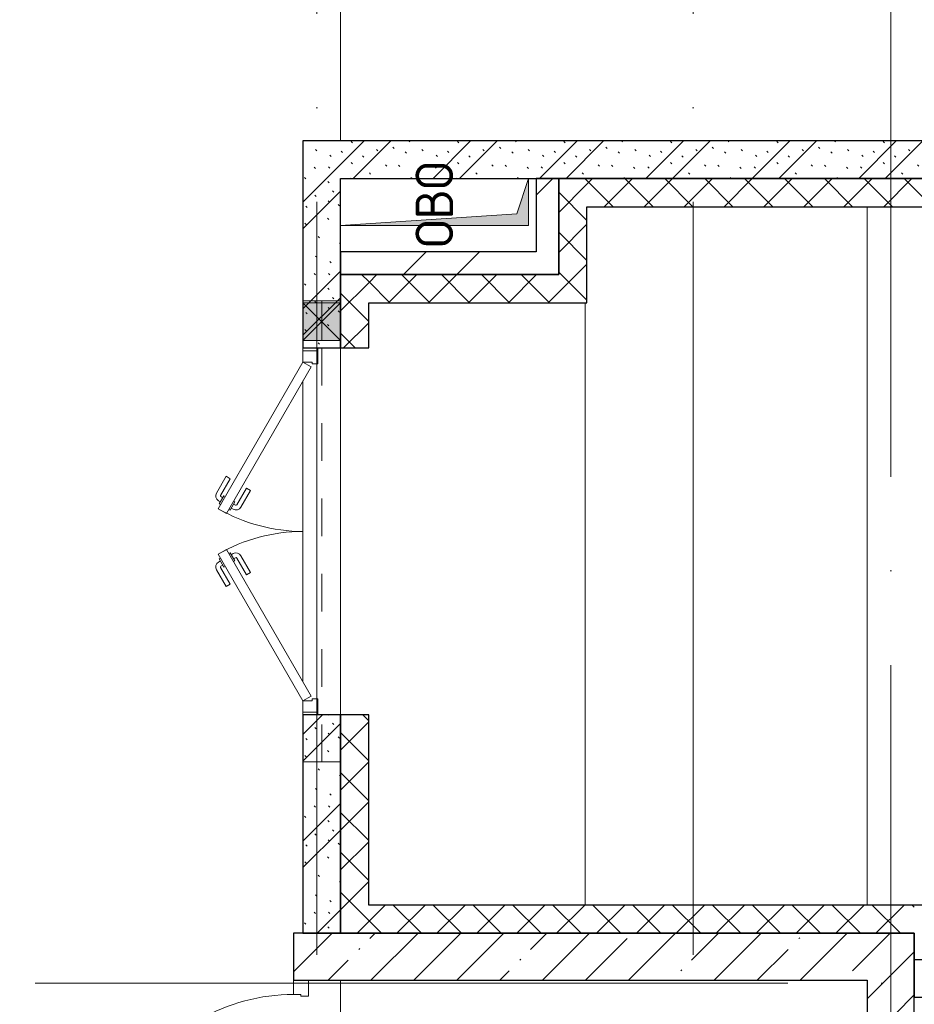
# Model space of a CAD drawing. Header units: millimetres. Extents: x -30540 to 175469, y -11730 to 122288.
# Tile 47 of 119: x 33780 to 38535, y 97563 to 102794. Entities that reach past the tile are written whole.
import ezdxf

# ---------------------------------------------------------------- set-up
doc = ezdxf.new("R2010")
doc.units = ezdxf.units.MM
doc.linetypes.add('3_ Штрих_ 1 х 1 мм', pattern=[400, 200, -200])
doc.linetypes.add('ADSK_Линия сетки', pattern=[5000, 4000, -500, 0, -500])
for name, color, linetype, lineweight in [('A-____-NOTE-TEXT', 7, 'Continuous', 18), ('A-DOOR-____-MCUT', 7, 'Continuous', 9), ('A-DOOR-____-OTLN', 7, 'Continuous', 18), ('A-DOOR-FRAM-MCUT', 7, 'Continuous', 9), ('A-FLOR-____-OTLN', 7, 'Continuous', 18), ('A-GLAZ-____-MCUT', 7, 'Continuous', 9), ('A-GLAZ-____-OTLN', 7, 'Continuous', 18), ('A-WALL-____-MCUT', 7, 'Continuous', 40), ('A-WALL-____-PATT', 7, 'Continuous', 40), ('I-WALL-____-MCUT', 7, 'Continuous', 40), ('M-EQPM-____-OTLN', 7, 'Continuous', 18), ('S-BEAM-____-OTLN', 7, 'Continuous', 18), ('S-GRID-____-OTLN', 7, 'Continuous', 9)]:
    doc.layers.add(name, color=color, linetype=linetype, lineweight=lineweight)
doc.styles.add('GOST Common', font='GOST_Common.ttf', dxfattribs={"height": 200})
pattern_1 = [(45, (0, 0), (-228.0985, 228.0985), []), (45, (228.1, 0), (-228.0985, 228.0985), [403.225, -80.645, 6.706, -73.939])]
pattern_2 = [(135, (300.56, 377.28), (-565.6854, 6e-14), [10, -790]), (135, (349.8, 474.73), (-565.6854, 6e-14), [10, -790]), (135, (423.93, 473.06), (-565.6854, 6e-14), [10, -790]), (135, (229.92, 447.9), (-565.6854, 6e-14), [10, -790]), (135, (155.08, 447.9), (-565.6854, 6e-14), [10, -790]), (135, (114.9, 369.03), (-565.6854, 6e-14), [10, -790]), (135, (132.43, 285.8), (-565.6854, 6e-14), [10, -790]), (135, (214.66, 322), (-565.6854, 6e-14), [10, -790]), (135, (198.16, 261.88), (-565.6854, 6e-14), [10, -790]), (135, (45.2, 272.9), (-565.6854, 6e-14), [10, -790]), (135, (42.32, 336.16), (-565.6854, 6e-14), [10, -790]), (135, (92.26, 192.24), (-565.6854, 6e-14), [10, -790]), (135, (7.07, 149.2), (-565.6854, 6e-14), [10, -790]), (135, (80.6, 95.1), (-565.6854, 6e-14), [10, -790]), (135, (79.53, 36.94), (-565.6854, 6e-14), [10, -790]), (135, (153.87, 74.56), (-565.6854, 6e-14), [10, -790]), (135, (228.35, 124.8), (-565.6854, 6e-14), [10, -790]), (135, (279.75, 180.4), (-565.6854, 6e-14), [10, -790]), (135, (282.9, 31.63), (-565.6854, 6e-14), [10, -790]), (135, (377.38, 53.45), (-565.6854, 6e-14), [10, -790]), (135, (352.28, 102.7), (-565.6854, 6e-14), [10, -790]), (135, (354.05, 0), (-565.6854, 6e-14), [10, -790]), (135, (553.23, 16.45), (-565.6854, 6e-14), [10, -790]), (135, (542.38, 63.45), (-565.6854, 6e-14), [10, -790]), (135, (536.58, 239.3), (-565.6854, 6e-14), [10, -790]), (135, (475.85, 203.9), (-565.6854, 6e-14), [10, -790]), (135, (475.85, 316.54), (-565.6854, 6e-14), [10, -790]), (135, (520.8, 408.7), (-565.6854, 6e-14), [10, -790]), (135, (551.1, 470.8), (-565.6854, 6e-14), [10, -790]), (135, (235.25, 537.93), (-565.6854, 6e-14), [10, -790]), (135, (407.25, 547.65), (-565.6854, 6e-14), [10, -790]), (135, (94.5, 558.6), (-565.6854, 6e-14), [10, -790]), (135, (46.4, 532.3), (-565.6854, 6e-14), [10, -790]), (135, (85.56, 465.04), (-565.6854, 6e-14), [10, -790]), (135, (355.53, 181.14), (-565.6854, 6e-14), [10, -790]), (135, (362.23, 243.6), (-565.6854, 6e-14), [10, -790]), (135, (413.45, 344.1), (-565.6854, 6e-14), [10, -790]), (135, (286.3, 273.25), (-565.6854, 6e-14), [10, -790]), (135, (423.02, 263.72), (-565.6854, 6e-14), [10, -790]), (135, (162.94, 190.2), (-565.6854, 6e-14), [10, -790]), (135, (470.25, 120.93), (-565.6854, 6e-14), [10, -790]), (135, (484.48, 9.78), (-565.6854, 6e-14), [10, -790]), (45, (0, 212.13), (-565.6854, 0), []), (45, (212.13, 0), (-565.6854, 0), []), (45, (353.55, 0), (-565.6854, 0), []), (45, (0, 353.55), (-565.6854, 0), [])]
pattern_3 = [(45, (0, 0), (-106.06602, 106.06602), []), (135, (0, 0), (-106.06602, -106.06602), [])]
pattern_4 = [(45, (0, 0), (-424.264, 424.264), []), (45, (0, 282.8), (-424.264, 424.264), [])]

# ---------------------------------------------------------------- blocks, each defined once
blk = doc.blocks.new('АР_Дверь однопольная - 1150х2100h_1000__Глухая_1 этаж-4290772-01 ЭО')
at = {"layer": 'A-DOOR-____-MCUT', "color": 254, "lineweight": 15, "true_color": 0xcccccc}
for p, q in [((366, 625), (-500, 125)), ((-480, 90.4), (386, 590.4)), ((386, 590.4), (366, 625)), ((-500, 125), (-480, 90.4))]:
    blk.add_line(p, q, dxfattribs=at)
at = {"layer": 'A-DOOR-____-OTLN', "color": 254, "lineweight": 5, "true_color": 0xcccccc}
for p, q in [((193.8, 583.3), (282.6, 634.6)), ((206.3, 561.7), (193.8, 583.3)), ((206.3, 561.7), (295.1, 612.9)), ((340.4, 619.4), (297.1, 594.4)), ((297.1, 594.4), (301.1, 587.5)), ((307.9, 600.7), (301.9, 611.1)), ((329.5, 613.2), (323.5, 623.6)), ((344.4, 612.5), (340.4, 619.4)), ((364.4, 577.9), (368.4, 570.9)), ((251.3, 483.7), (340.1, 535)), ((325.1, 545.9), (321.1, 552.9)), ((368.4, 570.9), (325.1, 545.9)), ((335.9, 552.2), (341.9, 541.8)), ((357.5, 564.7), (363.6, 554.3)), ((251.3, 483.7), (263.8, 462.1)), ((263.8, 462.1), (352.6, 513.3))]:
    blk.add_line(p, q, dxfattribs=at)
for centre, radius, start, end in [((297.6, 608.6), 30, 30, 120), ((297.6, 608.6), 4.99, 30, 120), ((337.6, 539.3), 4.99, 300, 30), ((337.6, 539.3), 30, 300, 30)]:
    blk.add_arc(centre, radius, start, end, dxfattribs=at)
at = {"layer": 'A-DOOR-____-OTLN', "color": 254, "lineweight": 13, "true_color": 0xcccccc}
blk.add_arc((-500, 125), 1000, 360, 30, dxfattribs=at)
at = {"layer": 'A-DOOR-FRAM-MCUT', "color": 254, "lineweight": 15, "true_color": 0xcccccc}
for p, q in [((-560, 125), (-575, 125)), ((-500, 125), (-560, 125)), ((-560, 125), (-560, 45)), ((-500, 85), (-500, 125)), ((560, 125), (500, 125)), ((500, 125), (500, 85)), ((560, 45), (560, 125)), ((560, 125), (575, 125)), ((-490, 85), (-500, 85)), ((-490, 45), (-490, 85)), ((500, 85), (490, 85)), ((490, 85), (490, 45)), ((-560, 45), (-575, 45)), ((-560, 45), (-490, 45)), ((490, 45), (560, 45)), ((560, 45), (575, 45))]:
    blk.add_line(p, q, dxfattribs=at)
blk = doc.blocks.new('АР_Дверь двупольная - 1950х2100h_900_900__Глухая_1 эт_Загрузка-4382695-01 ЭО')
at = {"layer": 'A-DOOR-____-MCUT', "color": 254, "lineweight": 15, "true_color": 0xcccccc}
for p, q in [((-900, 100), (-120.6, 550)), ((-120.6, 550), (-95.6, 506.7)), ((120.6, 550), (95.6, 506.7)), ((900, 100), (120.6, 550)), ((-95.6, 506.7), (-875, 56.7)), ((95.6, 506.7), (875, 56.7)), ((-875, 56.7), (-900, 100)), ((875, 56.7), (900, 100))]:
    blk.add_line(p, q, dxfattribs=at)
at = {"layer": 'A-DOOR-____-OTLN', "color": 254, "lineweight": 5, "true_color": 0xcccccc}
for p, q in [((-292.8, 508.3), (-204, 559.6)), ((-280.3, 486.7), (-191.5, 537.9)), ((-146.2, 544.4), (-189.5, 519.4)), ((-178.7, 525.7), (-184.7, 536.1)), ((-157.1, 538.2), (-163.1, 548.6)), ((-142.2, 537.5), (-146.2, 544.4)), ((142.2, 537.5), (146.2, 544.4)), ((146.2, 544.4), (189.5, 519.4)), ((157.1, 538.2), (163.1, 548.6)), ((178.7, 525.7), (184.7, 536.1)), ((280.3, 486.7), (191.5, 537.9)), ((292.8, 508.3), (204, 559.6)), ((-280.3, 486.7), (-292.8, 508.3)), ((-189.5, 519.4), (-185.5, 512.5)), ((-113.2, 487.3), (-156.5, 462.3)), ((-124.1, 481), (-118, 470.6)), ((-117.2, 494.2), (-113.2, 487.3)), ((117.2, 494.2), (113.2, 487.3)), ((113.2, 487.3), (156.5, 462.3)), ((124.1, 481), (118, 470.6)), ((189.5, 519.4), (185.5, 512.5)), ((280.3, 486.7), (292.8, 508.3)), ((-230.3, 400), (-141.5, 451.3)), ((-217.8, 378.4), (-129, 429.7)), ((-156.5, 462.3), (-160.5, 469.2)), ((-145.7, 468.5), (-139.7, 458.1)), ((217.8, 378.4), (129, 429.7)), ((145.7, 468.5), (139.7, 458.1)), ((230.3, 400), (141.5, 451.3)), ((156.5, 462.3), (160.5, 469.2)), ((-230.3, 400), (-217.8, 378.4)), ((230.3, 400), (217.8, 378.4))]:
    blk.add_line(p, q, dxfattribs=at)
for centre, radius, start, end in [((-189, 533.6), 30, 30, 120), ((-189, 533.6), 4.99, 30, 120), ((189, 533.6), 30, 60, 150), ((189, 533.6), 4.99, 60, 150), ((-144, 455.6), 4.99, 300, 30), ((-144, 455.6), 30, 300, 30), ((144, 455.6), 30, 150, 240), ((144, 455.6), 4.99, 150, 240)]:
    blk.add_arc(centre, radius, start, end, dxfattribs=at)
at = {"layer": 'A-DOOR-____-OTLN', "color": 254, "lineweight": 13, "true_color": 0xcccccc}
for centre, start, end in [((-900, 100), 0, 30), ((900, 100), 150, 180)]:
    blk.add_arc(centre, 900, start, end, dxfattribs=at)
at = {"layer": 'A-DOOR-FRAM-MCUT', "color": 254, "lineweight": 15, "true_color": 0xcccccc}
for p, q in [((-960, 100), (-975, 100)), ((-960, 100), (-900, 100)), ((-960, 20), (-960, 100)), ((-900, 100), (-900, 50)), ((960, 100), (900, 100)), ((900, 100), (900, 50)), ((960, 20), (960, 100)), ((960, 100), (975, 100)), ((-960, 20), (-975, 20)), ((-890, 20), (-960, 20)), ((-900, 50), (-890, 50)), ((-890, 50), (-890, 20)), ((900, 50), (890, 50)), ((890, 50), (890, 20)), ((890, 20), (960, 20)), ((960, 20), (975, 20))]:
    blk.add_line(p, q, dxfattribs=at)
blk = doc.blocks.new('АР_Перемычка - 200_Уx2_50x5__250-250-4826032-01 ЭО')
at = {"layer": 'S-BEAM-____-OTLN', "color": 254, "linetype": '3_ Штрих_ 1 х 1 мм', "lineweight": 15, "true_color": 0xdcdcdc}
for p, q in [((-1225, 100), (-1225, -100)), ((1225, 100), (1225, -100)), ((-1225, 0), (1015, 0)), ((1015, 0), (1215, 0)), ((1215, 0), (1225, 0))]:
    blk.add_line(p, q, dxfattribs=at)
blk = doc.blocks.new('АР_Отверстие прямоугольное - АПТ-4744149-01 ЭО')
at = {"layer": 'A-GLAZ-____-OTLN', "lineweight": 13, "true_color": 0xf9f9f9}
blk.add_hatch(color=7, dxfattribs=at).paths.add_polyline_path([(225, 100), (25, 100), (25, -100), (225, -100)])
at = {"layer": 'A-GLAZ-____-MCUT', "color": 254, "lineweight": 15, "true_color": 0xcccccc}
for p, q in [((25, 100), (25, -100)), ((225, 100), (225, -100))]:
    blk.add_line(p, q, dxfattribs=at)
at = {"layer": 'A-GLAZ-____-OTLN', "color": 254, "lineweight": 5, "true_color": 0xcccccc}
for p, q in [((225, 100), (25, -100)), ((25, 100), (225, -100))]:
    blk.add_line(p, q, dxfattribs=at)
at = {"layer": 'A-GLAZ-____-OTLN', "color": 254, "lineweight": 13, "true_color": 0xcccccc}
for p, q in [((225, 100), (25, 100)), ((25, 100), (25, -100)), ((225, -100), (225, 100)), ((25, -100), (225, -100))]:
    blk.add_line(p, q, dxfattribs=at)
blk = doc.blocks.new('АР_Канал вертикальный прямоугольный - ОВО-3427489-01 ЭО')
at = {"layer": 'M-EQPM-____-OTLN', "lineweight": 13, "true_color": 0xe2e2e2}
blk.add_hatch(color=254, dxfattribs=at).paths.add_polyline_path([(-125, 500), (-125, -500), (125, -500), (-62.5, -437.5)])
at = {"layer": 'M-EQPM-____-OTLN', "color": 253, "lineweight": 13, "true_color": 0xaaaaaa}
for p, q in [((-125, 500), (-62.5, -437.5)), ((-125, 500), (-62.5, -437.5)), ((-125, -500), (-125, 500)), ((-125, 500), (125, 500)), ((-125, -500), (-125, 500)), ((125, 500), (-125, 500)), ((-125, 500), (-125, -500)), ((125, 500), (125, -500)), ((125, -500), (125, 500)), ((-62.5, -437.5), (125, -500)), ((-62.5, -437.5), (125, -500)), ((125, -500), (-125, -500)), ((125, -500), (-125, -500)), ((-125, -500), (125, -500))]:
    blk.add_line(p, q, dxfattribs=at)
blk = doc.blocks.new('Наметкина 10_РД_АР_К2_отсоединено_rvt-1-01 ЭО')
at = {"layer": 'A-WALL-____-PATT', "lineweight": 5, "true_color": 0xcccccc}
h = blk.add_hatch(dxfattribs=at)
h.set_pattern_fill('FP_51', color=254, style=0, pattern_type=2)
h.set_pattern_definition(pattern_2)
h.paths.add_polyline_path([(35485.3, 97940), (35485.3, 99100), (35285.3, 99100), (35285.3, 97940)])
h.paths.add_polyline_path([(35285.3, 101050), (35485.3, 101050), (35485.3, 102150), (35285.3, 102150), (35285.3, 101090)])
h = blk.add_hatch(dxfattribs=at)
h.set_pattern_fill('FP_51', color=254, style=0, pattern_type=2)
h.set_pattern_definition(pattern_2)
h.paths.add_polyline_path([(43285.3, 101950), (43285.3, 102150), (35485.3, 102150), (35485.3, 101950), (40912.9, 101950)])
h = blk.add_hatch(dxfattribs=at)
h.set_pattern_fill('FP_52', color=254, style=0, pattern_type=2)
h.set_pattern_definition(pattern_4)
h.paths.add_polyline_path([(36645.3, 101440), (36645.3, 101950), (36525.3, 101950), (36525.3, 101440)])
h = blk.add_hatch(dxfattribs=at)
h.set_pattern_fill('FP_53', color=254, style=0, pattern_type=2)
h.set_pattern_definition(pattern_3)
h.paths.add_polyline_path([(36795.3, 101290), (36795.3, 101950), (36645.3, 101950), (36645.3, 101290)])
h = blk.add_hatch(dxfattribs=at)
h.set_pattern_fill('FP_53', color=254, style=0, pattern_type=2)
h.set_pattern_definition(pattern_3)
h.paths.add_polyline_path([(43135.3, 101800), (43135.3, 101950), (36795.3, 101950), (36795.3, 101800), (40912.9, 101800)])
h = blk.add_hatch(dxfattribs=at)
h.set_pattern_fill('FP_52', color=254, style=0, pattern_type=2)
h.set_pattern_definition(pattern_4)
h.paths.add_polyline_path([(36525.3, 101440), (36525.3, 101560), (35485.3, 101560), (35485.3, 101440)])
h = blk.add_hatch(dxfattribs=at)
h.set_pattern_fill('FP_53', color=254, style=0, pattern_type=2)
h.set_pattern_definition(pattern_3)
h.paths.add_polyline_path([(35485.3, 97940), (35635.3, 97940), (35635.3, 99100), (35485.3, 99100)])
h.paths.add_polyline_path([(35485.3, 101050), (35635.3, 101050), (35635.3, 101440), (35485.3, 101440), (35485.3, 101090)])
h = blk.add_hatch(dxfattribs=at)
h.set_pattern_fill('FP_53', color=254, style=0, pattern_type=2)
h.set_pattern_definition(pattern_3)
h.paths.add_polyline_path([(36645.3, 101290), (36645.3, 101440), (35635.3, 101440), (35635.3, 101290)])
h = blk.add_hatch(dxfattribs=at)
h.set_pattern_fill('FP_53', color=254, style=0, pattern_type=2)
h.set_pattern_definition(pattern_3)
h.paths.add_polyline_path([(38535.3, 97940), (38535.3, 98090), (35635.3, 98090), (35635.3, 97940), (36833.5, 97940)])
h = blk.add_hatch(dxfattribs=at)
h.set_pattern_fill('FP_27', color=254, style=0, pattern_type=2)
h.set_pattern_definition(pattern_1)
h.paths.add_polyline_path([(35485.3, 89850), (35485.3, 96540), (35235.3, 96540), (35235.3, 89850)])
h.paths.add_polyline_path([(35235.3, 97690), (35485.3, 97690), (35485.3, 97940), (35235.3, 97940)])
h = blk.add_hatch(dxfattribs=at)
h.set_pattern_fill('FP_27', color=254, style=0, pattern_type=2)
h.set_pattern_definition(pattern_1)
h.paths.add_polyline_path([(38285.3, 97690), (38285.3, 97940), (35485.3, 97940), (35485.3, 97690), (36833.5, 97690)])
h = blk.add_hatch(dxfattribs=at)
h.set_pattern_fill('FP_27', color=254, style=0, pattern_type=2)
h.set_pattern_definition(pattern_1)
h.paths.add_polyline_path([(38285.3, 94150), (38535.3, 94150), (38535.3, 97940), (38285.3, 97940), (38285.3, 94400)])
at = {"layer": 'A-FLOR-____-OTLN', "color": 254, "lineweight": 13, "true_color": 0xcccccc}
for p, q in [((35485.3, 103350), (35485.3, 102150)), ((35485.3, 102150), (35485.3, 103350)), ((38285.3, 101800), (38285.3, 98090)), ((38285.3, 101800), (38285.3, 98090)), ((36785.3, 98090), (36785.3, 101290)), ((36785.3, 101290), (36785.3, 98090)), ((35285.3, 101050), (35285.3, 101035)), ((35285.3, 101035), (35285.3, 101050)), ((35485.3, 101050), (35485.3, 99100)), ((35485.3, 99100), (35485.3, 101050)), ((35285.3, 100875), (35285.3, 99275)), ((35285.3, 99275), (35285.3, 100875)), ((35285.3, 99115), (35285.3, 99100)), ((35285.3, 99100), (35285.3, 99115)), ((35485.3, 96540), (35485.3, 97690)), ((35485.3, 97690), (35485.3, 96540))]:
    blk.add_line(p, q, dxfattribs=at)
at = {"layer": 'A-WALL-____-MCUT', "color": 254, "lineweight": 30, "true_color": 0xcccccc}
for p, q in [((36795.3, 101950), (36645.3, 101950)), ((36645.3, 101950), (36645.3, 101440)), ((43135.3, 101950), (36795.3, 101950)), ((36795.3, 101800), (43135.3, 101800)), ((36795.3, 101290), (36795.3, 101800)), ((35485.3, 101290), (35485.3, 101440)), ((35635.3, 101440), (35485.3, 101440)), ((35485.3, 101440), (35485.3, 101290)), ((36645.3, 101440), (35635.3, 101440)), ((35485.3, 101090), (35485.3, 101290)), ((35485.3, 101290), (35485.3, 101090)), ((35635.3, 101050), (35635.3, 101290)), ((35635.3, 101290), (36645.3, 101290)), ((36645.3, 101290), (36795.3, 101290)), ((35485.3, 101050), (35485.3, 101090)), ((35485.3, 101090), (35485.3, 101050)), ((35485.3, 101050), (35635.3, 101050)), ((35485.3, 97940), (35485.3, 99100)), ((35635.3, 99100), (35485.3, 99100)), ((35485.3, 99100), (35485.3, 97940)), ((35635.3, 98090), (35635.3, 99100)), ((38535.3, 98090), (35635.3, 98090)), ((38685.3, 98090), (38535.3, 98090)), ((35235.3, 97940), (35235.3, 97690)), ((35485.3, 97940), (35235.3, 97940)), ((35485.3, 97940), (35635.3, 97940)), ((38285.3, 97940), (35485.3, 97940)), ((35635.3, 97940), (38535.3, 97940)), ((38535.3, 97940), (38285.3, 97940)), ((38535.3, 94150), (38535.3, 97940)), ((38535.3, 97940), (38535.3, 97800)), ((38535.3, 97800), (38685.3, 97800)), ((35235.3, 97690), (35485.3, 97690)), ((35485.3, 97690), (38285.3, 97690)), ((38285.3, 97690), (38285.3, 96000))]:
    blk.add_line(p, q, dxfattribs=at)
at = {"layer": 'I-WALL-____-MCUT', "color": 254, "lineweight": 30, "true_color": 0xcccccc}
for p, q in [((35285.3, 102150), (35285.3, 101290)), ((35485.3, 102150), (35285.3, 102150)), ((43285.3, 102150), (35485.3, 102150)), ((35485.3, 101440), (35485.3, 101950)), ((35485.3, 101950), (43285.3, 101950)), ((36645.3, 101950), (36525.3, 101950)), ((36525.3, 101950), (36525.3, 101560)), ((36645.3, 101440), (36645.3, 101950)), ((36525.3, 101560), (35485.3, 101560)), ((35485.3, 101560), (35485.3, 101440)), ((35485.3, 101440), (36525.3, 101440)), ((36525.3, 101440), (36645.3, 101440)), ((35285.3, 101290), (35285.3, 101090)), ((35285.3, 101090), (35285.3, 101050)), ((35285.3, 101050), (35485.3, 101050)), ((35285.3, 99100), (35285.3, 97940)), ((35485.3, 99100), (35285.3, 99100)), ((35285.3, 97940), (35485.3, 97940)), ((38535.3, 97800), (38535.3, 97600)), ((38535.3, 97600), (38735.3, 97600))]:
    blk.add_line(p, q, dxfattribs=at)
at = {"layer": 'A-DOOR-____-OTLN', "color": 254, "lineweight": 13, "true_color": 0xcccccc}
for name, p, rotation in [('АР_Дверь двупольная - 1950х2100h_900_900__Глухая_1 эт_Загрузка-4382695-01 ЭО', (35385.3, 100075), 89.99999999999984), ('АР_Дверь однопольная - 1150х2100h_1000__Глухая_1 этаж-4290772-01 ЭО', (35360.3, 97115), 90)]:
    blk.add_blockref(name, p, dxfattribs=dict(at, rotation=rotation))
at = {"layer": 'A-GLAZ-____-OTLN', "color": 254, "lineweight": 13, "true_color": 0xcccccc, "rotation": 269.9999999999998}
blk.add_blockref('АР_Отверстие прямоугольное - АПТ-4744149-01 ЭО', (35385.3, 101315), dxfattribs=at)
at = {"layer": 'M-EQPM-____-OTLN', "color": 253, "lineweight": 5, "true_color": 0xaaaaaa, "rotation": 90.00000000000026}
blk.add_blockref('АР_Канал вертикальный прямоугольный - ОВО-3427489-01 ЭО', (35985.3, 101825), dxfattribs=at)
at = {"layer": 'S-BEAM-____-OTLN', "color": 254, "lineweight": 13, "true_color": 0xcccccc, "rotation": 89.99999999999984}
blk.add_blockref('АР_Перемычка - 200_Уx2_50x5__250-250-4826032-01 ЭО', (35385.3, 100075), dxfattribs=at)
at = {"layer": 'A-____-NOTE-TEXT', "color": 253, "lineweight": 5, "true_color": 0xaaaaaa, "insert": (35884.1, 101582.8), "char_height": 200, "width": 593.249, "attachment_point": 1, "rotation": 90, "style": 'GOST Common'}
blk.add_mtext('ОВО', dxfattribs=at)

msp = doc.modelspace()

# ---------------------------------------------------------------- linework, layer by layer
at = {"layer": 'S-GRID-____-OTLN', "color": 253, "linetype": 'ADSK_Линия сетки', "true_color": 0xaaaaaa}
for p, q in [((35360.3, 67824.7), (35360.3, 122287.9)), ((37360.3, 67824.7), (37360.3, 122287.9)), ((38410.3, 70364.7), (38410.3, 122287.9)), ((67863.4, 97675), (9800.2, 97675))]:
    msp.add_line(p, q, dxfattribs=at)

# ---------------------------------------------------------------- block references
at = {"lineweight": 5}
msp.add_blockref('Наметкина 10_РД_АР_К2_отсоединено_rvt-1-01 ЭО', (0, 0), dxfattribs=at)

doc.saveas('drawing.dxf')
